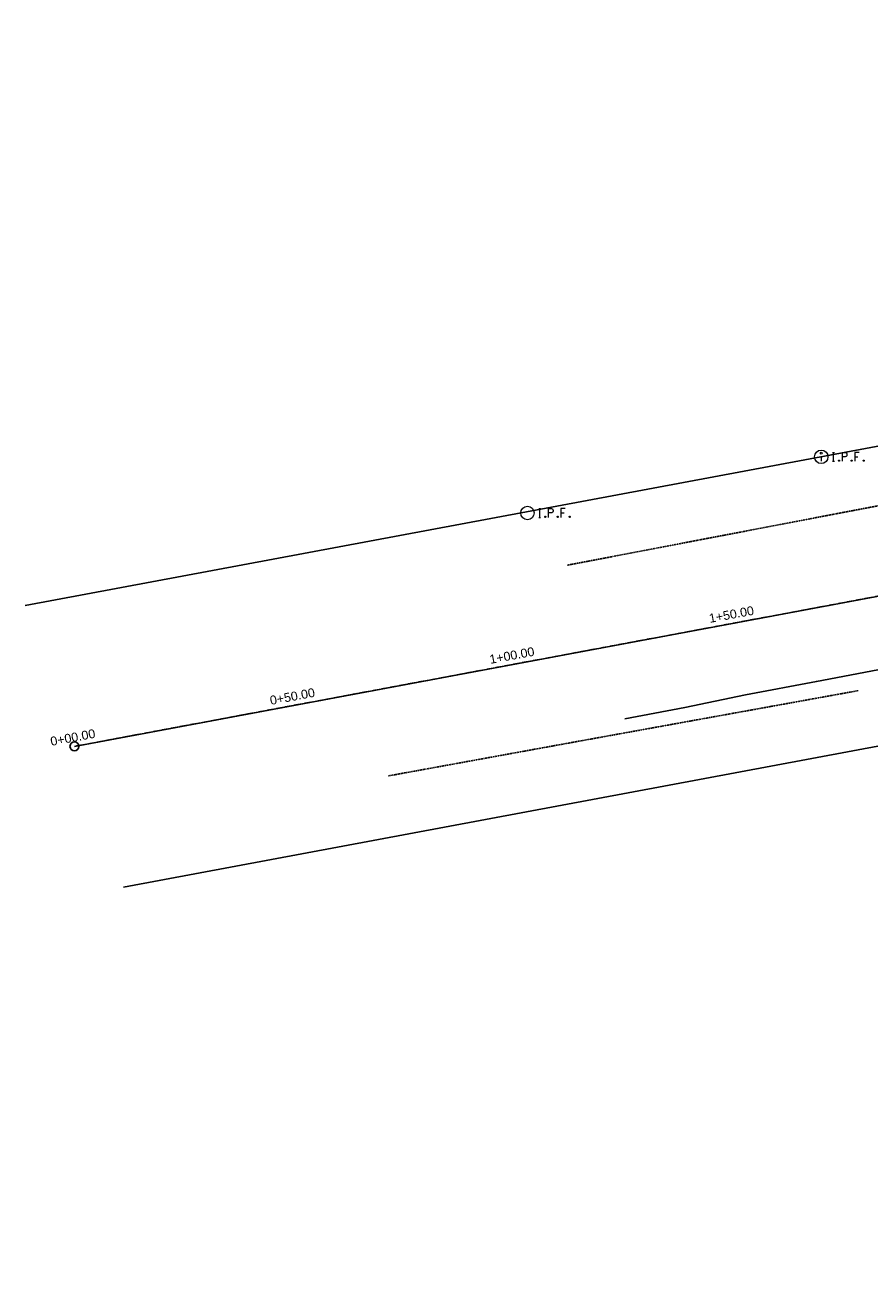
# Model space of a CAD drawing. Header units: feet. Extents: x 1748411 to 1753936, y 447116 to 448712.
# Tile 3 of 35: x 1749565 to 1749754, y 447801 to 448085. Entities that reach past the tile are written whole.
import ezdxf

# ---------------------------------------------------------------- set-up
doc = ezdxf.new("R2010")
doc.units = ezdxf.units.FT
doc.header["$MEASUREMENT"] = 0
for name, pattern in [('CL', [2, 0.3, -0.15, 1.4, -0.15]), ('OhDOT_USTN1', [0.055, 0.014, -0.041]), ('rowex', [0]), ('waterex', [0])]:
    doc.linetypes.add(name, pattern=pattern)
for name, color, linetype in [('PV_X_Curb', 120, 'OhDOT_USTN1'), ('RW_X_CL', 6, 'CL'), ('RW_X_Fee_RW', 6, 'rowex'), ('SV_X_Control_Cells_Found', 7, 'Continuous'), ('SV_X_Mon_Cells_Found', 7, 'Continuous'), ('UT_X_Water', 133, 'waterex')]:
    doc.layers.add(name, color=color, linetype=linetype)
doc.styles.get("Standard").update_dxf_attribs({"font": 'arial.ttf'})

# ---------------------------------------------------------------- blocks, each defined once
blk = doc.blocks.new('IPF')
at = {"layer": 'SV_X_Mon_Cells_Found', "color": 7, "linetype": 'Continuous', "lineweight": 0, "flags": 128}
for points in [[(0.101, 0.04), (0.118, 0.04)], [(0.11, -0.04), (0.11, 0.04)], [(0.188, -0.04), (0.188, 0.04), (0.214, 0.04), (0.217, 0.039), (0.221, 0.038), (0.223, 0.037), (0.224, 0.036), (0.226, 0.032), (0.228, 0.029), (0.229, 0.024), (0.229, 0.017), (0.229, 0.014), (0.227, 0.01), (0.225, 0.006), (0.223, 0.004), (0.221, 0.003), (0.219, 0.002), (0.214, 0.001), (0.188, 0.001)], [(0.338, 0.04), (0.3, 0.04), (0.3, -0.04)], [(0.3, 0.001), (0.327, 0.001)], [(0.101, -0.04), (0.118, -0.04)], [(0.157, -0.029), (0.16, -0.029), (0.162, -0.031), (0.164, -0.033), (0.164, -0.036), (0.162, -0.039), (0.16, -0.04), (0.157, -0.04), (0.156, -0.039), (0.154, -0.036), (0.154, -0.033), (0.156, -0.031), (0.157, -0.029)], [(0.27, -0.029), (0.273, -0.029), (0.274, -0.031), (0.276, -0.033), (0.276, -0.036), (0.274, -0.039), (0.273, -0.04), (0.27, -0.04), (0.268, -0.039), (0.267, -0.036), (0.267, -0.033), (0.268, -0.031), (0.27, -0.029)], [(0.377, -0.029), (0.38, -0.029), (0.382, -0.031), (0.383, -0.033), (0.383, -0.036), (0.382, -0.039), (0.38, -0.04), (0.377, -0.04), (0.376, -0.039), (0.374, -0.036), (0.374, -0.033), (0.376, -0.031), (0.377, -0.029)]]:
    blk.add_lwpolyline(points, dxfattribs=at)
at = {"layer": 'SV_X_Mon_Cells_Found', "color": 7, "linetype": 'Continuous', "lineweight": 0}
blk.add_circle((0, 0), 0.06, dxfattribs=at)
blk = doc.blocks.new('*U202', base_point=(1749677.324, 447975.3666, 734.098))
at = {"xscale": 25, "yscale": 25, "zscale": 25}
blk.add_blockref('IPF', (1749677.324, 447975.3666, 734.098), dxfattribs=at)
blk = doc.blocks.new('IPID')
at = {"layer": 'SV_X_Mon_Cells_Found', "color": 2, "linetype": 'Continuous', "lineweight": 0}
blk.add_line((0, 0.006), (0, -0.038), dxfattribs=at)
at = {"layer": 'SV_X_Mon_Cells_Found', "color": 2, "linetype": 'Continuous', "lineweight": 0, "flags": 128}
for points in [[(0.102, 0.04), (0.119, 0.04)], [(0.11, -0.04), (0.11, 0.04)], [(0.189, -0.04), (0.189, 0.04), (0.215, 0.04), (0.218, 0.039), (0.222, 0.038), (0.223, 0.037), (0.225, 0.036), (0.227, 0.032), (0.229, 0.029), (0.23, 0.024), (0.23, 0.017), (0.229, 0.014), (0.228, 0.01), (0.226, 0.006), (0.224, 0.004), (0.222, 0.003), (0.219, 0.002), (0.215, 0.001), (0.189, 0.001)], [(0.339, 0.04), (0.301, 0.04), (0.301, -0.04)], [(0.301, 0.001), (0.328, 0.001)], [(0.102, -0.04), (0.119, -0.04)], [(0.158, -0.029), (0.161, -0.029), (0.163, -0.031), (0.164, -0.033), (0.164, -0.036), (0.163, -0.039), (0.161, -0.04), (0.158, -0.04), (0.157, -0.039), (0.155, -0.036), (0.155, -0.033), (0.157, -0.031), (0.158, -0.029)], [(0.271, -0.029), (0.273, -0.029), (0.275, -0.031), (0.277, -0.033), (0.277, -0.036), (0.275, -0.039), (0.273, -0.04), (0.271, -0.04), (0.269, -0.039), (0.267, -0.036), (0.267, -0.033), (0.269, -0.031), (0.271, -0.029)], [(0.378, -0.029), (0.381, -0.029), (0.383, -0.031), (0.384, -0.033), (0.384, -0.036), (0.383, -0.039), (0.381, -0.04), (0.378, -0.04), (0.377, -0.039), (0.375, -0.036), (0.375, -0.033), (0.377, -0.031), (0.378, -0.029)]]:
    blk.add_lwpolyline(points, dxfattribs=at)
at = {"layer": 'SV_X_Mon_Cells_Found', "color": 2, "linetype": 'Continuous', "lineweight": 0}
for centre, radius in [((0, 0), 0.06), ((0, 0.033), 0.008)]:
    blk.add_circle(centre, radius, dxfattribs=at)
blk = doc.blocks.new('*U203', base_point=(1749743.087, 447987.9353, 734.3133))
at = {"color": 0, "linetype": 'ByBlock', "lineweight": -2, "xscale": 25, "yscale": 25, "zscale": 25}
blk.add_blockref('IPID', (1749743.087, 447987.9353, 734.3133), dxfattribs=at)

msp = doc.modelspace()

# ---------------------------------------------------------------- linework, layer by layer
at = {"color": 7, "linetype": 'Continuous', "lineweight": -3, "flags": 128}
msp.add_lwpolyline([(1749575.9, 447923.12), (1750278.47, 448054.42), (1750351.07, 448069.89), (1750790.01, 448157.1, 0.004093), (1750793.21, 448157.76), (1750938.26, 448189.06, 0.01293), (1750948.31, 448191.5), (1751026.94, 448212.78)], format="xyb", dxfattribs=at)
at = {"color": 6, "linetype": 'Continuous', "lineweight": -3}
msp.add_circle((1749575.9, 447923.12), 1, dxfattribs=at)
at = {"layer": 'PV_X_Curb', "flags": 128}
for points in [[(1749686.3, 447963.69), (1749793.93, 447984.27)], [(1749751.37, 447935.59), (1749692.24, 447924.89), (1749646.09, 447916.49)]]:
    msp.add_lwpolyline(points, dxfattribs=at)
at = {"layer": 'RW_X_CL'}
msp.add_line((1749575.9, 447923.12), (1750321.32, 448062.43), dxfattribs=at)
at = {"layer": 'RW_X_Fee_RW'}
for points in [[(1749732.24, 448273.58), (1749756.79, 448278.28), (1749809.7, 448000.39), (1749564.9, 447954.64)], [(1749586.91, 447891.61), (1749822.05, 447935.55), (1749849.85, 447789.56)]]:
    msp.add_lwpolyline(points, dxfattribs=at)
at = {"layer": 'UT_X_Water', "elevation": 733.74}
msp.add_lwpolyline([(1749699.13, 447929.25), (1749712.55, 447931.84), (1749726.11, 447934.62), (1749741.99, 447937.65), (1749760.49, 447941.16), (1749789.93, 447946.97), (1749816.61, 447952.12), (1749832.46, 447955.31), (1749859.79, 447960.57), (1749896.11, 447967.63), (1749918.69, 447972.03), (1749934.08, 447974.97), (1749956.82, 447979.41), (1749977.1, 447983.4), (1749999.68, 447987.81)], dxfattribs=at)

# ---------------------------------------------------------------- block references
at = {"layer": 'SV_X_Control_Cells_Found'}
for name, p in [('*U203', (1749743.09, 447987.94, 734.31)), ('*U202', (1749677.32, 447975.37, 734.1))]:
    msp.add_blockref(name, p, dxfattribs=at)

# ---------------------------------------------------------------- texts
at = {"color": 7, "linetype": 'Continuous', "lineweight": -3, "char_height": 2, "attachment_point": 8, "rotation": 10.5857}
for s, insert in [('1+50.00', (1749723.16, 447951.66)), ('1+00.00', (1749674.02, 447942.48)), ('0+50.00', (1749624.87, 447933.29)), ('0+00.00', (1749575.72, 447924.11))]:
    msp.add_mtext(s, dxfattribs=dict(at, insert=insert))

doc.saveas('drawing.dxf')
